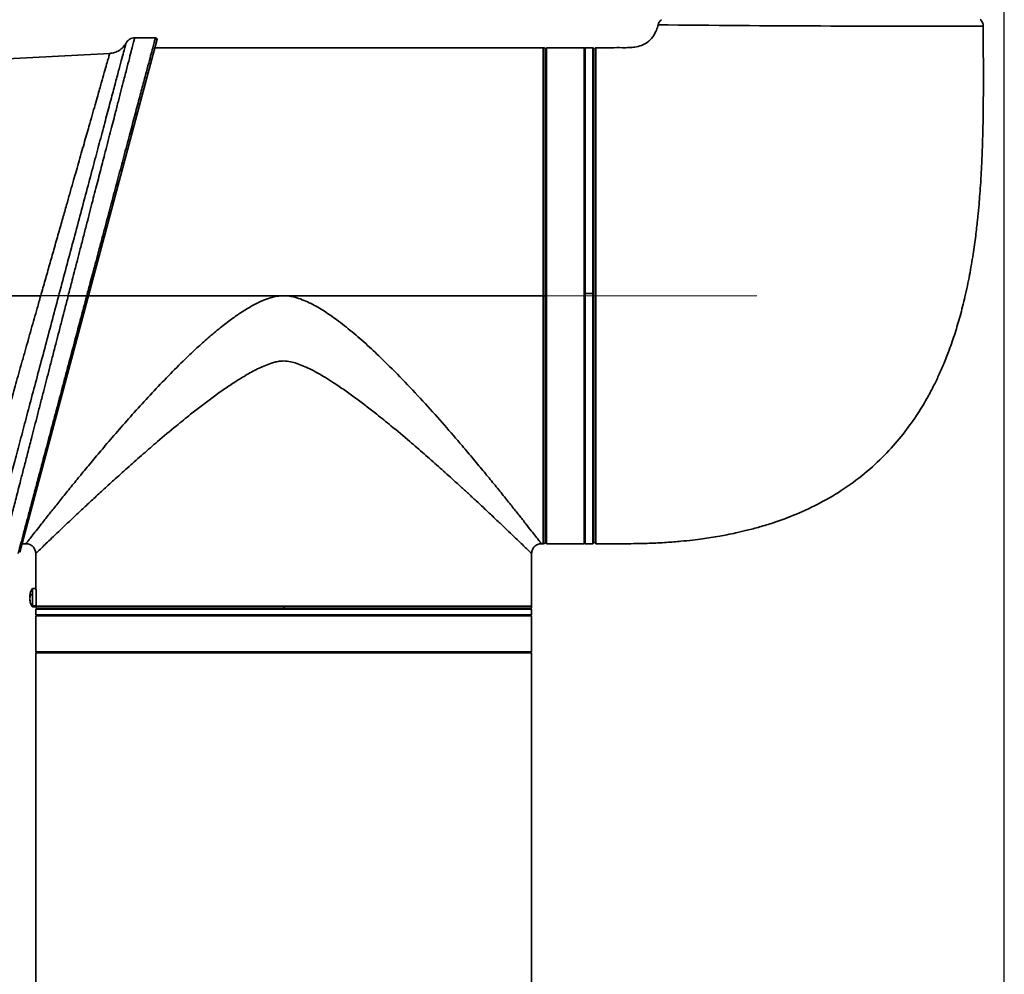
# Model space of a CAD drawing. Header units: millimetres. Extents: x 192 to 260, y 66 to 212.
# Tile 9 of 14: x 233 to 252, y 122 to 141. Entities that reach past the tile are written whole.
import ezdxf

# ---------------------------------------------------------------- set-up
doc = ezdxf.new("R2010")
doc.units = ezdxf.units.MM
doc.linetypes.add('CENTERX2', pattern=[20.32, 12.7, -2.54, 2.54, -2.54])
doc.layers.add('10', color=7, linetype='Continuous')
doc.styles.add('SLDTEXTSTYLE0', font='TXT', dxfattribs={"width": 0.7})
doc.dimstyles.new('SLDDIMSTYLE0', dxfattribs={"dimtxt": 3.5, "dimasz": 2.1, "dimexe": 0, "dimexo": 0.0625, "dimgap": 0.875, "dimtad": 2, "dimdec": 3, "dimlfac": 15.77, "dimrnd": 1e-09, "dimzin": 12, "dimdsep": 46, "dimtxsty": 'SLDTEXTSTYLE0', "dimsah": 1, "dimcen": 0.09, "dimadec": 0, "dimazin": 3, "dimtfac": 1, "dimtdec": 3, "dimtofl": 0, "dimtmove": 0, "dimatfit": 3, "dimfxl": 0, "dimfrac": 2, "dimtolj": 1, "dimtzin": 12, "dimarcsym": 0})

# ---------------------------------------------------------------- blocks, each defined once
blk = doc.blocks.new('_D_1')
at = {"layer": '10'}
for p, q in [((243.244, 135.208), (214.164, 135.208)), ((216.164, 78.138), (216.164, 135.208)), ((224.512, 78.138), (214.164, 78.138))]:
    blk.add_line(p, q, dxfattribs=at)
for points in [[(216.164, 135.208), (215.914, 133.108), (216.414, 133.108)], [(216.164, 78.138), (216.414, 80.238), (215.914, 80.238)]]:
    blk.add_solid(points, dxfattribs=at)
at = {"layer": '10', "insert": (211.653, 108.371), "char_height": 3.5, "attachment_point": 1, "rotation": 90, "style": 'SLDTEXTSTYLE0'}
blk.add_mtext('900', dxfattribs=at)
blk = doc.blocks.new('_D_2')
at = {"layer": '10'}
for p, q in [((238.928, 190.693), (214.217, 190.693)), ((216.217, 135.208), (216.217, 190.693)), ((227.317, 135.208), (214.217, 135.208))]:
    blk.add_line(p, q, dxfattribs=at)
for points in [[(216.217, 190.693), (215.967, 188.593), (216.467, 188.593)], [(216.217, 135.208), (216.467, 137.308), (215.967, 137.308)]]:
    blk.add_solid(points, dxfattribs=at)
at = {"layer": '10', "insert": (211.706, 161.278), "char_height": 3.5, "attachment_point": 1, "rotation": 90, "style": 'SLDTEXTSTYLE0'}
blk.add_mtext('875', dxfattribs=at)
blk = doc.blocks.new('_D_6')
at = {"layer": '10'}
for p, q in [((240.733, 181.931), (240.733, 161.915)), ((252.21, 91.828), (252.21, 165.915)), ((240.733, 163.915), (229.729, 163.915)), ((240.733, 163.915), (252.21, 163.915))]:
    blk.add_line(p, q, dxfattribs=at)
for points in [[(240.733, 163.915), (242.833, 163.665), (242.833, 164.165)], [(252.21, 163.915), (250.11, 164.165), (250.11, 163.665)]]:
    blk.add_solid(points, dxfattribs=at)
at = {"layer": '10', "insert": (229.729, 168.427), "char_height": 3.5, "attachment_point": 1, "style": 'SLDTEXTSTYLE0'}
blk.add_mtext('181', dxfattribs=at)

msp = doc.modelspace()

# ---------------------------------------------------------------- linework, layer by layer
at = {"color": 7, "linetype": 'Continuous', "lineweight": 35}
for p, q in [((235.737309, 140.16917), (233.072007, 130.222127)), ((235.709297, 140.217651), (235.305435, 140.217651)), ((235.706683, 140.209027), (235.70898, 140.217651)), ((234.821809, 139.915466), (232.703845, 139.804469)), ((243.243808, 140.027417), (235.699326, 140.027417)), ((244.042915, 140.027417), (243.313683, 140.027417)), ((244.061939, 140.027417), (244.042915, 140.008393)), ((244.214126, 140.027417), (244.061939, 140.027417)), ((244.23315, 140.008393), (244.214126, 140.027417)), ((244.271588, 140.027808), (244.23315, 139.98937)), ((243.313683, 139.805476), (243.288196, 139.805476)), ((232.504039, 135.208139), (233.48051, 135.208139)), ((234.37518, 135.208139), (234.014114, 135.208139)), ((238.20259, 135.208139), (234.408005, 135.208139)), ((238.20259, 135.208139), (243.243808, 135.208139)), ((244.042915, 135.251438), (244.061939, 135.251609)), ((244.061939, 135.251609), (244.214126, 135.251609)), ((244.214126, 135.251609), (244.23315, 135.251438)), ((243.288196, 130.610803), (243.313683, 130.610803)), ((233.116366, 130.388862), (233.193079, 130.388862)), ((243.212102, 130.388862), (243.243808, 130.388862)), ((243.313683, 130.388862), (244.042915, 130.388862)), ((244.042915, 130.407886), (244.061939, 130.388862)), ((244.061939, 130.388862), (244.214126, 130.388862)), ((244.214126, 130.388862), (244.23315, 130.407886)), ((244.23315, 130.426909), (244.271588, 130.388471)), ((233.383313, 130.198628), (233.383313, 129.596184)), ((243.021867, 129.177702), (243.021867, 130.198628)), ((233.265698, 129.375818), (233.275779, 129.396652)), ((233.27527, 129.379512), (233.317209, 129.417159)), ((233.275779, 129.396652), (233.27527, 129.379512)), ((233.386702, 129.520124), (233.317209, 129.520124)), ((233.265698, 129.369108), (233.268497, 129.381602)), ((233.275779, 129.362125), (233.265698, 129.341291)), ((233.265698, 129.316036), (233.275779, 129.27103)), ((233.275779, 129.255047), (233.265698, 129.300053)), ((233.27527, 129.379512), (233.275779, 129.362125)), ((233.275779, 129.27103), (233.275779, 129.255047)), ((233.389993, 129.342572), (233.389993, 129.177702)), ((233.389993, 129.181446), (233.317209, 129.181446)), ((233.317209, 129.16502), (233.391528, 129.16502)), ((233.402337, 129.133314), (233.383313, 129.11429)), ((233.383313, 129.11429), (233.383313, 129.006491)), ((238.20259, 129.11429), (233.383313, 129.11429)), ((233.383313, 129.006491), (233.402337, 128.987467)), ((233.383313, 129.006491), (243.021867, 129.006491)), ((233.40793, 129.133314), (238.20259, 129.133314)), ((238.20259, 129.133314), (243.002844, 129.133314)), ((243.021867, 129.11429), (238.20259, 129.11429)), ((243.021867, 129.11429), (243.002844, 129.133314)), ((243.002844, 128.987467), (243.021867, 129.006491)), ((243.021867, 129.006491), (243.021867, 129.11429)), ((233.383313, 128.987467), (233.383313, 128.28994)), ((243.021867, 128.987467), (233.383313, 128.987467)), ((243.021867, 128.28994), (243.021867, 128.987467)), ((233.402337, 128.28994), (233.383313, 128.270917)), ((243.021867, 128.28994), (233.383313, 128.28994)), ((233.383313, 128.270917), (233.383313, 87.586072)), ((238.20259, 128.270917), (233.383313, 128.270917)), ((243.021867, 128.270917), (238.20259, 128.270917)), ((243.021867, 128.270917), (243.002844, 128.28994)), ((243.021867, 87.586072), (243.021867, 128.270917))]:
    msp.add_line(p, q, dxfattribs=at)
for centre, radius, start, end in [((250.391628, 601.417506), 460.972097, 269.38952247, 270.17489531), ((243.243808, 139.932299), 0.095117, 62.1818607, 90), ((243.243808, 130.48398), 0.095117, 270, 297.8181393), ((233.579889, 129.342572), 0.317058, 146.1288117, 172.9146464), ((233.579889, 129.342572), 0.317058, 188.2996338, 213.8489152), ((242.92675, 129.177702), 0.095117, 332.1818607, 0)]:
    msp.add_arc(centre, radius, start, end, dxfattribs=at)
for points, knots in [([(245.544662, 140.570342), (245.535577, 140.562827), (245.513266, 140.544371), (245.491096, 140.509428), (245.48468, 140.481834), (245.482155, 140.470975)], [0, 0, 0, 0, 0.294068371, 0.722210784, 1, 1, 1, 1]), ([(251.798162, 140.447623), (251.798489, 140.450244), (251.801292, 140.472669), (251.7894, 140.51174), (251.76799, 140.555462), (251.747766, 140.575742), (251.739361, 140.58417)], [0, 0, 0, 0, 0.0516801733, 0.4421860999, 0.7681756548, 1, 1, 1, 1]), ([(245.478671, 140.471877), (245.477037, 140.463474), (245.468254, 140.418325), (245.44106, 140.348817), (245.389166, 140.247169), (245.302809, 140.143546), (245.170584, 140.068936), (245.03664, 140.037453), (244.911416, 140.026432), (244.756849, 140.027897), (244.537818, 140.027211), (244.363154, 140.027341), (244.261497, 140.027417)], [0, 0, 0, 0, 0.017882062, 0.096078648, 0.154609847, 0.256341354, 0.372781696, 0.464713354, 0.542198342, 0.63500228, 0.787567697, 1, 1, 1, 1]), ([(244.271194, 130.388862), (244.310808, 130.388862), (244.390716, 130.388861), (244.503592, 130.388862), (244.599676, 130.388868), (244.671475, 130.388869), (244.728953, 130.388846), (244.837282, 130.388936), (245.030972, 130.389016), (245.318864, 130.396033), (245.626432, 130.411627), (245.908157, 130.433884), (246.141097, 130.45833), (246.333711, 130.482787), (246.509728, 130.508589), (246.667899, 130.53487), (246.83131, 130.565199), (247.006931, 130.601351), (247.219098, 130.650667), (247.459722, 130.714778), (247.782525, 130.813983), (248.179489, 130.961334), (248.644934, 131.179761), (249.108908, 131.455143), (249.543227, 131.781406), (249.924014, 132.139616), (250.240425, 132.504379), (250.496504, 132.860118), (250.686915, 133.172085), (250.827453, 133.434194), (250.936567, 133.659437), (251.040007, 133.895218), (251.147895, 134.169926), (251.253932, 134.478572), (251.356579, 134.824204), (251.451857, 135.20057), (251.535976, 135.603112), (251.603362, 135.998793), (251.653018, 136.354492), (251.688272, 136.658984), (251.712987, 136.91195), (251.731881, 137.136229), (251.748558, 137.365723), (251.764588, 137.631446), (251.778791, 137.932583), (251.78885, 138.226894), (251.795569, 138.50097), (251.799605, 138.740038), (251.801878, 138.952632), (251.802839, 139.103656), (251.803257, 139.205978), (251.803498, 139.291769), (251.803637, 139.409596), (251.803499, 139.555666), (251.803009, 139.723765), (251.802189, 139.907564), (251.801116, 140.112616), (251.799974, 140.295266), (251.79947, 140.408462), (251.799297, 140.44756)], [0, 0, 0, 0, 0.0080170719, 0.0161716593, 0.0228435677, 0.027462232, 0.0307021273, 0.0344759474, 0.0493855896, 0.0698996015, 0.0927487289, 0.1117019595, 0.1270848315, 0.1401452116, 0.1509929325, 0.1630857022, 0.1725918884, 0.1846269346, 0.1993697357, 0.2166686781, 0.2350112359, 0.267698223, 0.3022724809, 0.3389253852, 0.3766944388, 0.4119694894, 0.4445270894, 0.4742663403, 0.5005727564, 0.5184339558, 0.5344370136, 0.5512118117, 0.5705285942, 0.5941494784, 0.6172350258, 0.6434777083, 0.6726973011, 0.7004362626, 0.7246921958, 0.7453725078, 0.7624659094, 0.7761285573, 0.7909215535, 0.8090317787, 0.8300011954, 0.8519309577, 0.8686268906, 0.8854843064, 0.9003194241, 0.9116534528, 0.9160486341, 0.9210274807, 0.9290156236, 0.939894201, 0.9505888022, 0.963035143, 0.9770914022, 0.9920874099, 1, 1, 1, 1]), ([(235.137477, 140.116743), (235.136005, 140.111224), (235.133052, 140.100158), (235.109323, 140.011215), (235.071829, 139.870666), (235.019803, 139.675633), (234.954311, 139.430093), (234.876193, 139.13718), (234.786586, 138.801138), (234.686601, 138.426113), (234.577536, 138.016954), (234.460707, 137.578578), (234.337405, 137.115809), (234.209088, 136.6341), (234.077128, 136.138588), (233.942778, 135.633959), (233.807561, 135.125928), (233.672925, 134.619924), (233.539936, 134.119956), (233.410117, 133.631745), (233.28493, 133.160799), (233.165434, 132.71111), (233.052896, 132.287472), (232.948969, 131.896118), (232.853683, 131.537195), (232.799186, 131.331847), (232.771829, 131.22876)], [0, 0, 0, 0, 0.041895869, 0.084000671, 0.125757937, 0.167633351, 0.20972261, 0.251462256, 0.293281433, 0.335328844, 0.377021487, 0.418736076, 0.460717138, 0.502353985, 0.543918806, 0.585780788, 0.627384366, 0.668788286, 0.710409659, 0.75203438, 0.793304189, 0.83464309, 0.876238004, 0.917432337, 0.958550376, 1, 1, 1, 1]), ([(234.014114, 135.208139), (234.036699, 135.295776), (234.075419, 135.446016), (234.135164, 135.677718), (234.190972, 135.894266), (234.25285, 136.134261), (234.314454, 136.373334), (234.376667, 136.614744), (234.434676, 136.839721), (234.488819, 137.049671), (234.539754, 137.247325), (234.588194, 137.435283), (234.634466, 137.614788), (234.678571, 137.785841), (234.726323, 137.971043), (234.777166, 138.168335), (234.830437, 138.37502), (234.880456, 138.569033), (234.93382, 138.776), (234.989252, 138.991104), (235.045216, 139.208202), (235.104209, 139.436994), (235.162742, 139.664148), (235.216238, 139.871598), (235.257156, 140.030399), (235.285221, 140.139215), (235.302308, 140.205547), (235.304394, 140.213621), (235.305435, 140.217651)], [0, 0, 0, 0, 0.033948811, 0.05820073, 0.089968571, 0.118331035, 0.152302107, 0.184487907, 0.214888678, 0.243504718, 0.270879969, 0.297551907, 0.323521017, 0.348787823, 0.3733529, 0.407438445, 0.440770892, 0.473352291, 0.505184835, 0.549747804, 0.593398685, 0.63614528, 0.700502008, 0.76357527, 0.824805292, 0.885365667, 0.942778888, 1, 1, 1, 1]), ([(234.37518, 135.208139), (234.397786, 135.29306), (234.43654, 135.438644), (234.496295, 135.663004), (234.552079, 135.872566), (234.613841, 136.104487), (234.675305, 136.335413), (234.737369, 136.56857), (234.795301, 136.786094), (234.874179, 137.082242), (234.970634, 137.444689), (235.085243, 137.874952), (235.191783, 138.275246), (235.292717, 138.654202), (235.383536, 138.995414), (235.464913, 139.30095), (235.534745, 139.563309), (235.592942, 139.781815), (235.639234, 139.955735), (235.673274, 140.083532), (235.69674, 140.171705), (235.703375, 140.196608), (235.706683, 140.209027)], [0, 0, 0, 0, 0.034188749, 0.05861212, 0.090525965, 0.119023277, 0.153043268, 0.185277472, 0.215726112, 0.244389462, 0.311382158, 0.373988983, 0.44117937, 0.505349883, 0.571638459, 0.635837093, 0.700104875, 0.763011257, 0.824329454, 0.88487722, 0.942590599, 1, 1, 1, 1]), ([(235.137477, 140.116743), (235.120323, 140.089493), (235.085429, 140.034063), (235.008031, 139.971267), (234.918404, 139.927668), (234.85342, 139.919476), (234.821473, 139.915449)], [0, 0, 0, 0, 0.2458125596, 0.5000000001, 0.7541874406, 1, 1, 1, 1]), ([(235.137477, 140.116743), (235.146778, 140.131341), (235.165578, 140.160848), (235.207566, 140.193025), (235.255229, 140.213883), (235.288996, 140.216417), (235.305435, 140.217651)], [0, 0, 0, 0, 0.251326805, 0.5080264, 0.760488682, 1, 1, 1, 1]), ([(235.737309, 140.16917), (235.737748, 140.171321), (235.738661, 140.175801), (235.738159, 140.182934), (235.736025, 140.190141), (235.732082, 140.19682), (235.726642, 140.202352), (235.720221, 140.206278), (235.71345, 140.208612), (235.708879, 140.208893), (235.706683, 140.209027)], [0, 0, 0, 0, 0.113436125, 0.236232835, 0.366171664, 0.5, 0.633828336, 0.763767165, 0.886563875, 1, 1, 1, 1]), ([(235.70898, 140.217651), (235.711175, 140.217518), (235.715748, 140.217241), (235.722522, 140.214908), (235.728944, 140.21098), (235.734386, 140.20544), (235.738328, 140.198751), (235.740461, 140.19153), (235.740961, 140.184384), (235.740045, 140.179895), (235.739605, 140.177739)], [0, 0, 0, 0, 0.113430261, 0.23622556, 0.366166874, 0.5, 0.633833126, 0.76377444, 0.886569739, 1, 1, 1, 1]), ([(233.48051, 135.208139), (233.508916, 135.308179), (233.565846, 135.508677), (233.651325, 135.808931), (233.738356, 136.115231), (233.824329, 136.417494), (233.906473, 136.706164), (233.999991, 137.034489), (234.102636, 137.395134), (234.216096, 137.793184), (234.320765, 138.160575), (234.408665, 138.468752), (234.479341, 138.716637), (234.536053, 138.915451), (234.597062, 139.129237), (234.658755, 139.345507), (234.717165, 139.550071), (234.763137, 139.711181), (234.796458, 139.827822), (234.817536, 139.901702), (234.820153, 139.91084), (234.821457, 139.915394)], [0, 0, 0, 0, 0.041582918, 0.08333971, 0.125172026, 0.170156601, 0.211675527, 0.249719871, 0.314532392, 0.37494286, 0.4387539, 0.499647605, 0.542233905, 0.583903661, 0.624661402, 0.687941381, 0.74982118, 0.812510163, 0.874384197, 0.937401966, 1, 1, 1, 1]), ([(243.313683, 132.829045), (243.313683, 133.015844), (243.313683, 133.389443), (243.313683, 133.991867), (243.313683, 134.612178), (243.313683, 135.24347), (243.313683, 135.873948), (243.313683, 136.49309), (243.313683, 137.090231), (243.313683, 137.655172), (243.313683, 138.178245), (243.313683, 138.65049), (243.313683, 139.06387), (243.313683, 139.411147), (243.313683, 139.686996), (243.313683, 139.884395), (243.313683, 140.006252), (243.313683, 140.019037), (243.313683, 140.025247)], [0, 0, 0, 0, 0.0627184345, 0.1254368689, 0.1881553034, 0.2508737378, 0.3135921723, 0.3763106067, 0.4390290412, 0.5017474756, 0.5644659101, 0.6271843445, 0.689902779, 0.7526212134, 0.8153396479, 0.8780580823, 0.9407765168, 1, 1, 1, 1]), ([(244.042915, 132.829045), (244.042915, 133.015844), (244.042915, 133.389443), (244.042915, 133.991867), (244.042915, 134.612178), (244.042915, 135.24347), (244.042915, 135.873948), (244.042915, 136.49309), (244.042915, 137.090231), (244.042915, 137.655172), (244.042915, 138.178245), (244.042915, 138.65049), (244.042915, 139.06387), (244.042915, 139.411147), (244.042915, 139.686996), (244.042915, 139.884395), (244.042915, 140.006252), (244.042915, 140.019037), (244.042915, 140.025247)], [0, 0, 0, 0, 0.062718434, 0.125436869, 0.188155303, 0.250873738, 0.313592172, 0.376310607, 0.439029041, 0.501747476, 0.56446591, 0.627184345, 0.689902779, 0.752621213, 0.815339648, 0.878058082, 0.940776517, 1, 1, 1, 1]), ([(244.061939, 135.251609), (244.061939, 135.461809), (244.061939, 135.882209), (244.061939, 136.501076), (244.061939, 137.097874), (244.061939, 137.662324), (244.061939, 138.184787), (244.061939, 138.656309), (244.061939, 139.068868), (244.061939, 139.415235), (244.061939, 139.690118), (244.061939, 139.886442), (244.061939, 140.006877), (244.061939, 140.018951), (244.061939, 140.024773)], [0, 0, 0, 0, 0.083814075, 0.167628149, 0.251442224, 0.335256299, 0.419070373, 0.502884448, 0.586698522, 0.670512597, 0.754326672, 0.838140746, 0.921954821, 1, 1, 1, 1]), ([(244.214126, 135.251609), (244.214126, 135.461809), (244.214126, 135.882209), (244.214126, 136.501076), (244.214126, 137.097874), (244.214126, 137.662324), (244.214126, 138.184787), (244.214126, 138.656309), (244.214126, 139.068868), (244.214126, 139.415235), (244.214126, 139.690118), (244.214126, 139.886442), (244.214126, 140.006877), (244.214126, 140.018951), (244.214126, 140.024773)], [0, 0, 0, 0, 0.083814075, 0.167628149, 0.251442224, 0.335256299, 0.419070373, 0.502884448, 0.586698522, 0.670512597, 0.754326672, 0.838140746, 0.921954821, 1, 1, 1, 1]), ([(244.23315, 135.251438), (244.23315, 135.460808), (244.23315, 135.879548), (244.23315, 136.495973), (244.23315, 137.090415), (244.23315, 137.652636), (244.23315, 138.173038), (244.23315, 138.642698), (244.23315, 139.053629), (244.23315, 139.398628), (244.23315, 139.672426), (244.23315, 139.867975), (244.23315, 139.987935), (244.23315, 139.999961), (244.23315, 140.00576)], [0, 0, 0, 0, 0.083814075, 0.167628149, 0.251442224, 0.335256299, 0.419070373, 0.502884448, 0.586698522, 0.670512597, 0.754326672, 0.838140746, 0.921954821, 1, 1, 1, 1]), ([(244.23315, 135.208139), (244.23315, 135.415915), (244.23315, 135.833025), (244.23315, 136.447753), (244.23315, 137.041684), (244.23315, 137.604296), (244.23315, 138.125517), (244.23315, 138.597537), (244.23315, 139.010976), (244.23315, 139.359611), (244.23315, 139.63683), (244.23315, 139.840678), (244.23315, 139.955399), (244.23315, 140.002902), (244.23315, 139.989255), (244.23315, 139.989198)], [0, 0, 0, 0, 0.082998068, 0.16661889, 0.24980826, 0.332986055, 0.416611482, 0.499613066, 0.583145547, 0.666452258, 0.749521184, 0.833208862, 0.91625519, 0.999648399, 1, 1, 1, 1]), ([(244.271196, 140.02375), (244.271195, 140.023722), (244.271195, 140.02365), (244.271183, 139.983985), (244.271166, 139.910128), (244.271145, 139.802203), (244.271122, 139.662743), (244.2711, 139.489797), (244.27108, 139.286025), (244.271064, 139.055149), (244.271054, 138.79756), (244.271051, 138.511677), (244.271054, 138.202016), (244.271064, 137.874112), (244.271081, 137.527781), (244.271103, 137.161461), (244.271128, 136.781078), (244.271153, 136.393186), (244.271176, 135.997099), (244.271193, 135.591524), (244.271199, 135.183091), (244.271191, 134.778642), (244.271171, 134.377057), (244.27114, 133.977554), (244.271103, 133.586887), (244.271062, 133.211467), (244.271023, 132.849878), (244.270988, 132.501724), (244.270962, 132.173223), (244.270949, 131.869564), (244.270946, 131.589179), (244.270956, 131.332051), (244.270981, 131.102868), (244.271015, 130.905103), (244.271054, 130.737129), (244.271097, 130.59975), (244.27114, 130.495043), (244.271174, 130.426424), (244.271195, 130.391061), (244.271194, 130.392621), (244.271194, 130.393201)], [0, 0, 0, 0, 0.017916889, 0.045141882, 0.072366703, 0.098835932, 0.125305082, 0.1525434, 0.179781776, 0.20625236, 0.232723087, 0.259963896, 0.287204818, 0.313658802, 0.340112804, 0.367335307, 0.394557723, 0.421009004, 0.447460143, 0.47467864, 0.501897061, 0.528368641, 0.55484025, 0.582080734, 0.609321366, 0.635799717, 0.662278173, 0.689527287, 0.716776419, 0.743228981, 0.769681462, 0.796902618, 0.824123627, 0.850569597, 0.877015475, 0.904228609, 0.931441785, 0.957910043, 0.984378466, 1, 1, 1, 1]), ([(232.427443, 131.491195), (232.442405, 131.544161), (232.472624, 131.651141), (232.5228, 131.828693), (232.577048, 132.020668), (232.630279, 132.208999), (232.681439, 132.389825), (232.729734, 132.560466), (232.780807, 132.740927), (232.834661, 132.931209), (232.888516, 133.121441), (232.942423, 133.31165), (232.996431, 133.502144), (233.053657, 133.704027), (233.114104, 133.917297), (233.174462, 134.130173), (233.23525, 134.344366), (233.294124, 134.55183), (233.353555, 134.761158), (233.415255, 134.978386), (233.45764, 135.127615), (233.48051, 135.208139)], [0, 0, 0, 0, 0.060689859, 0.122581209, 0.185687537, 0.250021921, 0.297747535, 0.346652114, 0.396741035, 0.448019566, 0.50049288, 0.546446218, 0.594364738, 0.644253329, 0.696116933, 0.74996056, 0.797384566, 0.848511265, 0.896268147, 0.944026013, 1, 1, 1, 1]), ([(232.722792, 130.198628), (232.723834, 130.202658), (232.725919, 130.210732), (232.743007, 130.277064), (232.771072, 130.385881), (232.81199, 130.54468), (232.865487, 130.752137), (232.931476, 131.008222), (233.009796, 131.311941), (233.088563, 131.617621), (233.164105, 131.91059), (233.232993, 132.177825), (233.298973, 132.433872), (233.360619, 132.67295), (233.416776, 132.890761), (233.476318, 133.121784), (233.535191, 133.35025), (233.593552, 133.576559), (233.651562, 133.801537), (233.713774, 134.042946), (233.775379, 134.282019), (233.837256, 134.522014), (233.893064, 134.738562), (233.952809, 134.970263), (233.991529, 135.120504), (234.014114, 135.208139)], [0, 0, 0, 0, 0.057224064, 0.114639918, 0.175203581, 0.236436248, 0.299512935, 0.363872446, 0.428318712, 0.494806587, 0.537415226, 0.581355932, 0.626633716, 0.657450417, 0.689363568, 0.722374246, 0.756483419, 0.785101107, 0.815503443, 0.847690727, 0.8816632, 0.910027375, 0.941796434, 0.966049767, 1, 1, 1, 1]), ([(233.041381, 130.198628), (233.042262, 130.201922), (233.044028, 130.208522), (233.058253, 130.261937), (233.078761, 130.339041), (233.103608, 130.432309), (233.130226, 130.532252), (233.16159, 130.650077), (233.194347, 130.773151), (233.227179, 130.896431), (233.258959, 131.015757), (233.293366, 131.144985), (233.330403, 131.284118), (233.368282, 131.426419), (233.406721, 131.570759), (233.445454, 131.716202), (233.486395, 131.869969), (233.529545, 132.032063), (233.577848, 132.213515), (233.632023, 132.416935), (233.692748, 132.644985), (233.755, 132.878849), (233.81628, 133.109008), (233.876348, 133.334555), (233.937571, 133.564517), (233.996635, 133.786411), (234.053633, 134.000422), (234.10869, 134.207182), (234.163305, 134.412365), (234.214013, 134.60283), (234.262592, 134.78515), (234.315617, 134.98436), (234.354253, 135.129516), (234.37518, 135.208139)], [0, 0, 0, 0, 0.051686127, 0.103576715, 0.155696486, 0.193090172, 0.230824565, 0.268908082, 0.307348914, 0.335468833, 0.363928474, 0.392730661, 0.421878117, 0.451373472, 0.477236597, 0.503538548, 0.53028082, 0.557464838, 0.585091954, 0.618545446, 0.65308467, 0.688711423, 0.721564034, 0.751832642, 0.783444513, 0.816400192, 0.841851, 0.86920588, 0.898464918, 0.922605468, 0.943715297, 0.969513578, 1, 1, 1, 1]), ([(233.193079, 130.388862), (233.195507, 130.391983), (233.200377, 130.398244), (233.239656, 130.44879), (233.301448, 130.528173), (233.386968, 130.637577), (233.494484, 130.77451), (233.622368, 130.936458), (233.768897, 131.120649), (233.932585, 131.324686), (234.112094, 131.546235), (234.305623, 131.782383), (234.511641, 132.030414), (234.744825, 132.306692), (235.00611, 132.610485), (235.296674, 132.939622), (235.602079, 133.275008), (235.918404, 133.609317), (236.206307, 133.898841), (236.459452, 134.140833), (236.680655, 134.342095), (236.904528, 134.533709), (237.09278, 134.682248), (237.234938, 134.786511), (237.333526, 134.855139), (237.433044, 134.920163), (237.534133, 134.981294), (237.653932, 135.047432), (237.788176, 135.11198), (237.935569, 135.166098), (238.072381, 135.20102), (238.160773, 135.205853), (238.20259, 135.208139)], [0, 0, 0, 0, 0.041367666, 0.082972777, 0.124979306, 0.165830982, 0.207451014, 0.249966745, 0.290567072, 0.332205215, 0.374965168, 0.415659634, 0.457310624, 0.499971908, 0.54947814, 0.599634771, 0.6505363, 0.700801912, 0.749988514, 0.781891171, 0.812500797, 0.844872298, 0.875011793, 0.888067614, 0.900382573, 0.912813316, 0.925461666, 0.937527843, 0.955840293, 0.972223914, 0.986859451, 1, 1, 1, 1]), ([(238.20259, 135.208139), (238.251912, 135.205113), (238.350375, 135.199072), (238.542458, 135.14441), (238.770356, 135.042815), (239.027087, 134.88869), (239.294363, 134.698591), (239.576441, 134.472092), (239.872241, 134.210305), (240.204452, 133.894833), (240.569147, 133.52516), (240.958658, 133.106575), (241.328781, 132.691897), (241.638675, 132.332403), (241.893456, 132.030445), (242.099473, 131.782404), (242.293044, 131.546286), (242.472597, 131.32476), (242.636281, 131.120713), (242.782813, 130.936455), (242.910709, 130.774463), (243.018232, 130.637544), (243.103747, 130.528164), (243.165528, 130.448792), (243.204805, 130.398245), (243.209674, 130.391984), (243.212102, 130.388862)], [0, 0, 0, 0, 0.015493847, 0.030930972, 0.062452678, 0.09370082, 0.124955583, 0.165632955, 0.207717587, 0.249979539, 0.311592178, 0.374987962, 0.438035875, 0.499987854, 0.542641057, 0.584295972, 0.625006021, 0.667750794, 0.709391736, 0.750013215, 0.792550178, 0.834173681, 0.875010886, 0.917018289, 0.958626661, 1, 1, 1, 1]), ([(244.061939, 130.391506), (244.061939, 130.390635), (244.061939, 130.377114), (244.061939, 130.427951), (244.061939, 130.549724), (244.061939, 130.760244), (244.061939, 131.044446), (244.061939, 131.400539), (244.061939, 131.821607), (244.061939, 132.300667), (244.061939, 132.82946), (244.061939, 133.398961), (244.061939, 133.999402), (244.061939, 134.620579), (244.061939, 135.041266), (244.061939, 135.251609)], [0, 0, 0, 0, 0.005703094, 0.08856117, 0.171419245, 0.254277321, 0.337135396, 0.419993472, 0.502851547, 0.585709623, 0.668567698, 0.751425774, 0.834283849, 0.917141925, 1, 1, 1, 1]), ([(244.214126, 130.391506), (244.214126, 130.390635), (244.214126, 130.377114), (244.214126, 130.427951), (244.214126, 130.549724), (244.214126, 130.760244), (244.214126, 131.044446), (244.214126, 131.400539), (244.214126, 131.821607), (244.214126, 132.300667), (244.214126, 132.82946), (244.214126, 133.398961), (244.214126, 133.999402), (244.214126, 134.620579), (244.214126, 135.041266), (244.214126, 135.251609)], [0, 0, 0, 0, 0.005703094, 0.08856117, 0.171419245, 0.254277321, 0.337135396, 0.419993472, 0.502851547, 0.585709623, 0.668567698, 0.751425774, 0.834283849, 0.917141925, 1, 1, 1, 1]), ([(244.23315, 130.410519), (244.23315, 130.409651), (244.23315, 130.396184), (244.23315, 130.44682), (244.23315, 130.568113), (244.23315, 130.777801), (244.23315, 131.060882), (244.23315, 131.415569), (244.23315, 131.834975), (244.23315, 132.312144), (244.23315, 132.83885), (244.23315, 133.406103), (244.23315, 134.004174), (244.23315, 134.622898), (244.23315, 135.041925), (244.23315, 135.251438)], [0, 0, 0, 0, 0.0057030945, 0.0885611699, 0.1714192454, 0.2542773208, 0.3371353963, 0.4199934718, 0.5028515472, 0.5857096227, 0.6685676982, 0.7514257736, 0.8342838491, 0.9171419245, 1, 1, 1, 1]), ([(244.23315, 130.426934), (244.23315, 130.434838), (244.23315, 130.450622), (244.23315, 130.577629), (244.23315, 130.7779), (244.23315, 131.05541), (244.23315, 131.403969), (244.23315, 131.817242), (244.23315, 132.288603), (244.23315, 132.810317), (244.23315, 133.372379), (244.23315, 133.966422), (244.23315, 134.581315), (244.23315, 134.998991), (244.23315, 135.208139)], [0, 0, 0, 0, 0.0835079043, 0.1667719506, 0.2498556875, 0.333531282, 0.4165572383, 0.499992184, 0.5833856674, 0.6664214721, 0.7501058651, 0.8331694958, 0.9164605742, 1, 1, 1, 1]), ([(238.20259, 133.939909), (238.173753, 133.938571), (238.115092, 133.935849), (238.028747, 133.916883), (237.885482, 133.872974), (237.693314, 133.78872), (237.458389, 133.659936), (237.236989, 133.521154), (237.018429, 133.373631), (236.805688, 133.221011), (236.595318, 133.062193), (236.365666, 132.882605), (236.081519, 132.653125), (235.774272, 132.39525), (235.468289, 132.130824), (235.193593, 131.8884), (234.940542, 131.660988), (234.712439, 131.453207), (234.509042, 131.265829), (234.31733, 131.087473), (234.138544, 130.919737), (233.974008, 130.76434), (233.825637, 130.623435), (233.695285, 130.498912), (233.58471, 130.392835), (233.481841, 130.293826), (233.400428, 130.21527), (233.388985, 130.204143), (233.383313, 130.198628)], [0, 0, 0, 0, 0.010072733, 0.020489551, 0.030784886, 0.062476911, 0.093727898, 0.124983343, 0.154802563, 0.187496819, 0.218753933, 0.250011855, 0.293806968, 0.353683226, 0.401335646, 0.450640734, 0.500050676, 0.542325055, 0.583939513, 0.625071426, 0.667233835, 0.708798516, 0.750081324, 0.792115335, 0.833688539, 0.87507955, 0.938080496, 1, 1, 1, 1]), ([(243.021867, 130.198628), (243.019358, 130.201068), (243.014317, 130.205972), (242.973532, 130.245403), (242.909617, 130.307), (242.821759, 130.391638), (242.711815, 130.497116), (242.58064, 130.622358), (242.431209, 130.764375), (242.266679, 130.919785), (242.102779, 131.073477), (241.943487, 131.221742), (241.795253, 131.358757), (241.638754, 131.502388), (241.446155, 131.677617), (241.211548, 131.888428), (240.936965, 132.130762), (240.63043, 132.395664), (240.323108, 132.653544), (240.038858, 132.883186), (239.809792, 133.062063), (239.602368, 133.218159), (239.389989, 133.371207), (239.19431, 133.503682), (239.019172, 133.614781), (238.866207, 133.704552), (238.723573, 133.779879), (238.588635, 133.843047), (238.463025, 133.890969), (238.334436, 133.930596), (238.246634, 133.936798), (238.20259, 133.939909)], [0, 0, 0, 0, 0.041217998, 0.082809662, 0.124976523, 0.165410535, 0.207027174, 0.24996427, 0.291213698, 0.33282006, 0.374965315, 0.405650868, 0.437473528, 0.467983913, 0.499982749, 0.549425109, 0.598675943, 0.64628026, 0.706532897, 0.750000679, 0.781256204, 0.812511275, 0.843766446, 0.875020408, 0.896536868, 0.917139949, 0.937528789, 0.953215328, 0.969340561, 0.984620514, 1, 1, 1, 1]), ([(243.313683, 130.391032), (243.313683, 130.390315), (243.313683, 130.376731), (243.313683, 130.426933), (243.313683, 130.547478), (243.313683, 130.757006), (243.313683, 131.040271), (243.313683, 131.395303), (243.313683, 131.81618), (243.313683, 132.292219), (243.313683, 132.650103), (243.313683, 132.829045)], [0, 0, 0, 0, 0.006917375, 0.131052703, 0.255188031, 0.379323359, 0.503458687, 0.627594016, 0.751729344, 0.875864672, 1, 1, 1, 1]), ([(244.042915, 130.391032), (244.042915, 130.390315), (244.042915, 130.376731), (244.042915, 130.426933), (244.042915, 130.547478), (244.042915, 130.757006), (244.042915, 131.040271), (244.042915, 131.395303), (244.042915, 131.81618), (244.042915, 132.292219), (244.042915, 132.650103), (244.042915, 132.829045)], [0, 0, 0, 0, 0.006917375, 0.131052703, 0.255188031, 0.379323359, 0.503458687, 0.627594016, 0.751729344, 0.875864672, 1, 1, 1, 1]), ([(233.383313, 130.198628), (233.382567, 130.211491), (233.381097, 130.23684), (233.365804, 130.284484), (233.331006, 130.336555), (233.278934, 130.371353), (233.231291, 130.386646), (233.205942, 130.388116), (233.193079, 130.388862)], [0, 0, 0, 0, 0.12938173, 0.254965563, 0.5, 0.745034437, 0.87061827, 1, 1, 1, 1]), ([(243.212102, 130.388862), (243.199239, 130.388116), (243.173889, 130.386646), (243.126246, 130.371353), (243.074175, 130.336555), (243.039377, 130.284484), (243.024084, 130.23684), (243.022614, 130.211491), (243.021867, 130.198628)], [0, 0, 0, 0, 0.12938173, 0.254965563, 0.5, 0.745034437, 0.87061827, 1, 1, 1, 1]), ([(233.383315, 129.596184), (233.383524, 129.5924), (233.383943, 129.584822), (233.386646, 129.526253), (233.389358, 129.442405), (233.389781, 129.375857), (233.389993, 129.342572)], [0, 0, 0, 0, 0.249437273, 0.499539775, 0.749679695, 1, 1, 1, 1]), ([(233.265698, 129.38509), (233.265432, 129.382955), (233.264901, 129.378698), (233.264667, 129.374794), (233.2649, 129.373486), (233.265431, 129.375039), (233.265698, 129.375818)], [0, 0, 0, 0, 0.250684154, 0.499766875, 0.74907979, 1, 1, 1, 1]), ([(233.317209, 129.518871), (233.317209, 129.517207), (233.317209, 129.513687), (233.317209, 129.476671), (233.317209, 129.436996), (233.317209, 129.417159)], [0, 0, 0, 0, 0.309620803, 0.654810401, 1, 1, 1, 1]), ([(233.265698, 129.343853), (233.265432, 129.345164), (233.264901, 129.347779), (233.264667, 129.354396), (233.2649, 129.361971), (233.265431, 129.366723), (233.265698, 129.369108)], [0, 0, 0, 0, 0.250684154, 0.499766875, 0.74907979, 1, 1, 1, 1]), ([(233.265698, 129.341291), (233.265432, 129.33998), (233.264901, 129.337365), (233.264667, 129.330748), (233.2649, 129.323173), (233.265431, 129.31842), (233.265698, 129.316036)], [0, 0, 0, 0, 0.250684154, 0.499766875, 0.74907979, 1, 1, 1, 1]), ([(233.265698, 129.300053), (233.265432, 129.302189), (233.264901, 129.306446), (233.264667, 129.31035), (233.2649, 129.311658), (233.265431, 129.310105), (233.265698, 129.309326)], [0, 0, 0, 0, 0.2506841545, 0.4997668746, 0.7490797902, 1, 1, 1, 1]), ([(233.317209, 129.181446), (233.317209, 129.171976), (233.317209, 129.161435), (233.317209, 129.165925), (233.317209, 129.166381)], [0, 0, 0, 0, 0.898375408, 1, 1, 1, 1]), ([(233.389993, 129.177702), (233.390463, 129.170037), (233.391413, 129.15457), (233.397786, 129.140441), (233.401, 129.133314)], [0, 0, 0, 0, 0.495536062, 1, 1, 1, 1])]:
    msp.add_open_spline(points, degree=3, knots=knots, dxfattribs=at)
for points in [[(243.243808, 135.208139), (243.243808, 135.41842), (243.243808, 135.83898), (243.243808, 136.459027), (243.243808, 137.057671), (243.243808, 137.624669), (243.243808, 138.150321), (243.243808, 138.625624), (243.243808, 139.042482), (243.243808, 139.393621), (243.243808, 139.673569), (243.243808, 139.875527), (243.243808, 140.003545), (243.243808, 140.019459), (243.243808, 140.027417)], [(243.288196, 135.208139), (243.288196, 135.41794), (243.288196, 135.837541), (243.288196, 136.456174), (243.288196, 137.053453), (243.288196, 137.619157), (243.288196, 138.14361), (243.288196, 138.617829), (243.288196, 139.033737), (243.288196, 139.384074), (243.288196, 139.663384), (243.288196, 139.864881), (243.288196, 139.992607), (243.288196, 140.008485), (243.288196, 140.016424)], [(243.243808, 135.208139), (243.251541, 135.208139), (243.267007, 135.208139), (243.281133, 135.208139), (243.288196, 135.208139)], [(243.243808, 130.388862), (243.243808, 130.39682), (243.243808, 130.412734), (243.243808, 130.540752), (243.243808, 130.742709), (243.243808, 131.022658), (243.243808, 131.373796), (243.243808, 131.790655), (243.243808, 132.265958), (243.243808, 132.79161), (243.243808, 133.358608), (243.243808, 133.957252), (243.243808, 134.577299), (243.243808, 134.997859), (243.243808, 135.208139)], [(243.288196, 130.399855), (243.288196, 130.407794), (243.288196, 130.423672), (243.288196, 130.551398), (243.288196, 130.752895), (243.288196, 131.032205), (243.288196, 131.382542), (243.288196, 131.79845), (243.288196, 132.272669), (243.288196, 132.797122), (243.288196, 133.362826), (243.288196, 133.960105), (243.288196, 134.578737), (243.288196, 134.998339), (243.288196, 135.208139)], [(233.317209, 129.417159), (233.317209, 129.394924), (233.317209, 129.350455), (233.317209, 129.279947), (233.317209, 129.218033), (233.317209, 129.193641), (233.317209, 129.181446)], [(233.389993, 129.177702), (233.408111, 129.177702), (233.444347, 129.177702), (233.595369, 129.177702), (233.814508, 129.177702), (234.105267, 129.177702), (234.461119, 129.177702), (234.876881, 129.177702), (235.345773, 129.177702), (235.860335, 129.177702), (236.412333, 129.177702), (236.992947, 129.177702), (237.592896, 129.177702), (237.999359, 129.177702), (238.20259, 129.177702)], [(233.401, 129.133314), (233.4191, 129.133314), (233.455298, 129.133314), (233.606025, 129.133314), (233.824702, 129.133314), (234.114819, 129.133314), (234.469869, 129.133314), (234.884679, 129.133314), (235.352485, 129.133314), (235.865848, 129.133314), (236.416552, 129.133314), (236.995801, 129.133314), (237.594335, 129.133314), (237.999839, 129.133314), (238.20259, 129.133314)], [(238.20259, 129.177702), (238.20259, 129.169969), (238.20259, 129.154502), (238.20259, 129.140377), (238.20259, 129.133314)], [(238.20259, 129.177702), (238.412871, 129.177702), (238.833431, 129.177702), (239.453478, 129.177702), (240.052122, 129.177702), (240.61912, 129.177702), (241.144772, 129.177702), (241.620074, 129.177702), (242.036933, 129.177702), (242.388072, 129.177702), (242.66802, 129.177702), (242.869978, 129.177702), (242.997995, 129.177702), (243.01391, 129.177702), (243.021867, 129.177702)], [(238.20259, 129.133314), (238.412391, 129.133314), (238.831992, 129.133314), (239.450625, 129.133314), (240.047904, 129.133314), (240.613608, 129.133314), (241.138061, 129.133314), (241.612279, 129.133314), (242.028187, 129.133314), (242.378525, 129.133314), (242.657835, 129.133314), (242.859332, 129.133314), (242.987057, 129.133314), (243.002936, 129.133314), (243.010875, 129.133314)]]:
    msp.add_open_spline(points, degree=3, dxfattribs=at)
at = {"layer": '10', "linetype": 'CENTERX2', "lineweight": 18, "ltscale": 1.268231}
msp.add_line((247.399243, 135.208139), (227.317109, 135.208139), dxfattribs=at)

# ---------------------------------------------------------------- dimensions: what is measured, and where the dimension line sits
at = {"layer": '10'}
for base, p1, p2, picture, middle in [((216.217367, 190.693238), (227.317109, 135.208139), (238.927667, 190.693238), '_D_2', (216.217367, 163.577716)), ((216.164249, 135.208139), (224.51187, 78.137753), (243.243808, 135.208139), '_D_1', (216.164249, 110.672438))]:
    dim = msp.add_linear_dim(base=base, p1=p1, p2=p2, angle=90, dimstyle='SLDDIMSTYLE0', dxfattribs=at)
    dim.commit()
    dim.dimension.update_dxf_attribs({"geometry": picture, "text_midpoint": middle, "dimtype": 160})
dim = msp.add_linear_dim(base=(252.210327, 163.91508), p1=(240.732833, 181.930546), p2=(252.210327, 91.828473), dimstyle='SLDDIMSTYLE0', dxfattribs=at)
dim.commit()
dim.dimension.update_dxf_attribs({"geometry": '_D_6', "text_midpoint": (232.030887, 163.91508), "dimtype": 160})

doc.saveas('drawing.dxf')
